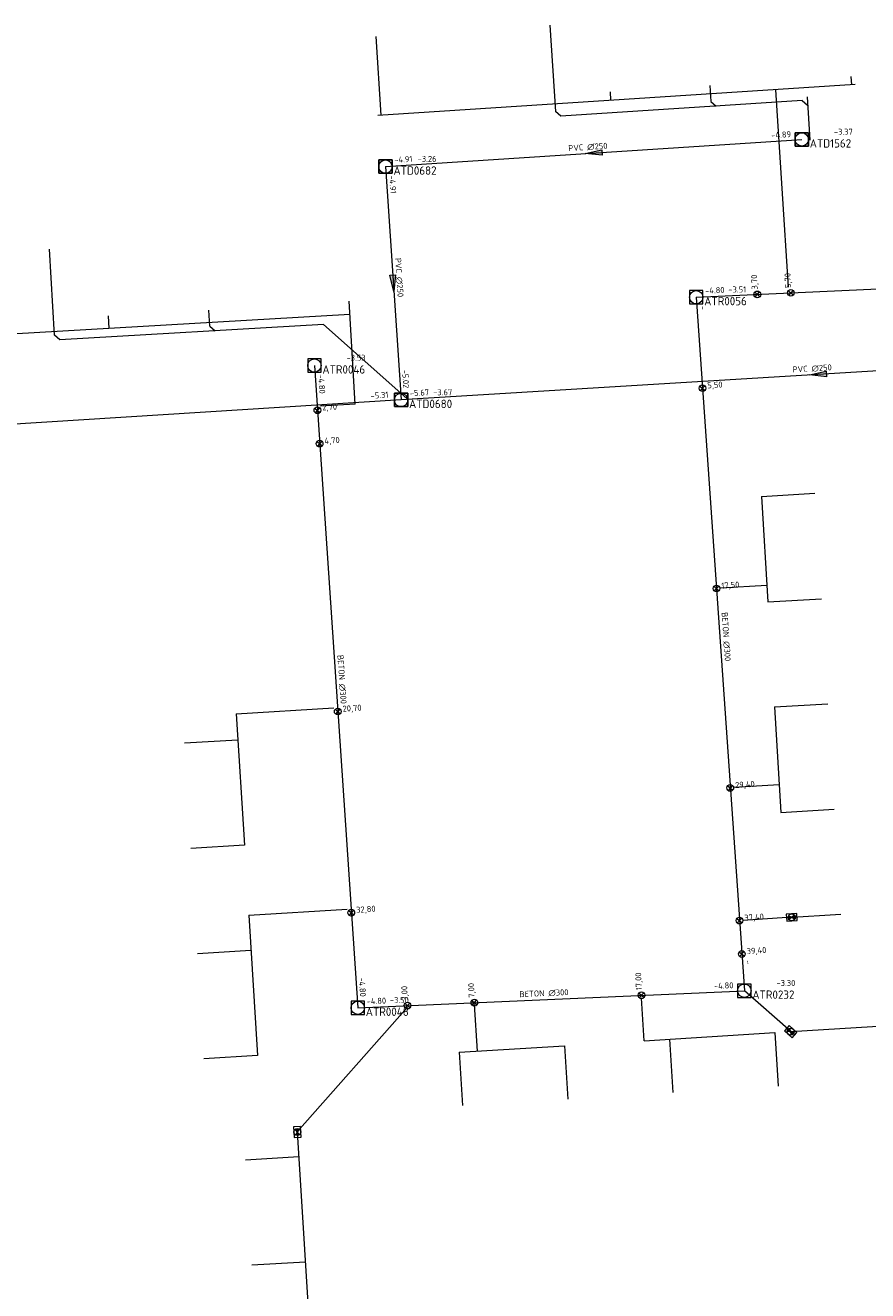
# Model space of a CAD drawing. Header units: metres. Extents: x 162232 to 162755, y 502539 to 502988.
# Tile 40 of 64: x 162466 to 162516, y 502814 to 502890. Entities that reach past the tile are written whole.
import ezdxf

# ---------------------------------------------------------------- set-up
doc = ezdxf.new("R2010")
doc.units = ezdxf.units.M
doc.header["$LTSCALE"] = 0.001
for name, color, linetype, lineweight in [('B-WE-RI-HWA_BOB-T18', 150, 'Continuous', 0), ('B-WE-RI-HWA_HUISAANSLUITING_PVC_125-G', 150, 'Continuous', 13), ('B-WE-RI-HWA_HULPSTUK_INLAAT-S', 150, 'Continuous', 13), ('B-WE-RI-HWA_HULPSTUK_INLAAT-T18', 150, 'Continuous', 0), ('B-WE-RI-HWA_HULPSTUK_ONTSTOPPINGSSTUK-S', 150, 'Continuous', 13), ('B-WE-RI-HWA_MATERIAAL-T18', 150, 'Continuous', 0), ('B-WE-RI-HWA_PUTDEKSELHOOGTE-T18', 150, 'Continuous', 0), ('B-WE-RI-HWA_PUTNUMMER-T25', 150, 'Continuous', 0), ('B-WE-RI-HWA_RIOOLPUT_INSPECTIEPUT-S', 150, 'Continuous', 13), ('B-WE-RI-HWA_TRANSPORTLEIDING_BETON_300-G', 150, 'Continuous', 13), ('B-WE-RI-VWA_BOB-T18', 20, 'Continuous', 0), ('B-WE-RI-VWA_HUISAANSLUITING_PVC_125-G', 20, 'Continuous', 13), ('B-WE-RI-VWA_MATERIAAL-T18', 20, 'Continuous', 0), ('B-WE-RI-VWA_PUTDEKSELHOOGTE-T18', 20, 'Continuous', 0), ('B-WE-RI-VWA_PUTNUMMER-T25', 20, 'Continuous', 0), ('B-WE-RI-VWA_RIOOLPUT_INSPECTIEPUT-S', 20, 'Continuous', 13), ('B-WE-RI-VWA_STROOMRICHTING-S', 20, 'Continuous', 13), ('B-WE-RI-VWA_TRANSPORTLEIDING_PVC_250-G', 20, 'Continuous', 13), ('Default', 7, 'Continuous', 0)]:
    doc.layers.add(name, color=color, linetype=linetype, lineweight=lineweight)
doc.styles.add('NLCS-ISO', font='NLCS-ISO.ttf')

# ---------------------------------------------------------------- blocks, each defined once
blk = doc.blocks.new('SRI-STROOMRICHTING-SO')
at = {"layer": 'Default', "linetype": 'Continuous'}
blk.add_hatch(color=256, dxfattribs=at).paths.add_polyline_path([(-0.0025, 0.00083), (-0.0025, -0.00083), (0.0025, 0)])
at = {"flags": 128}
blk.add_lwpolyline([(0.0025, 0), (-0.0025, -0.00083), (-0.0025, 0.00083), (0.0025, 0)], dxfattribs=at)
blk = doc.blocks.new('B-SRI-PUT_VWA-SO')
at = {"flags": 128}
for points in [[(-0.002, 0.002), (0.002, 0.002), (0.002, -0.002), (-0.002, -0.002), (-0.002, 0.002)], [(0.002, -0.002), (0.002, 0.002), (-0.002, 0.002), (-0.002, -0.002), (0.002, -0.002)]]:
    blk.add_lwpolyline(points, dxfattribs=at)
blk.add_circle((0, 0), 0.002)
blk = doc.blocks.new('B-SRI-PUT_HWA-SO')
at = {"flags": 128}
blk.add_lwpolyline([(-0.002, -0.002), (0.002, -0.002), (0.002, 0.002), (-0.002, 0.002), (-0.002, -0.002)], dxfattribs=at)
blk.add_circle((0, 0), 0.002)
blk = doc.blocks.new('SRI-HULP_INLAAT-SO')
for p, q in [((-0.00071, 0.00071), (0.00071, -0.00071)), ((-0.00071, -0.00071), (0.00071, 0.00071))]:
    blk.add_line(p, q)
blk.add_circle((0, 0), 0.001)
blk = doc.blocks.new('SRI-HULP_ONTSTOP-SO')
at = {"layer": 'Default', "linetype": 'Continuous'}
h = blk.add_hatch(color=256, dxfattribs=at)
edge = h.paths.add_edge_path()
edge.add_arc((0, 0), 0.00105, 146.3099, 180)
edge.add_arc((0, 0), 0.00105, -180, -146.3099)
edge.add_line((-0.00087, -0.00058), (0, 0))
edge.add_line((0, 0), (-0.00087, 0.00058))
h = blk.add_hatch(color=256, dxfattribs=at)
edge = h.paths.add_edge_path()
edge.add_line((0, 0), (0.00087, -0.00058))
edge.add_arc((0, 0), 0.00105, -33.6901, 0)
edge.add_arc((0, 0), 0.00105, 0, 33.6901)
edge.add_line((0.00087, 0.00058), (0, 0))
for p, q in [((0.00087, 0.00058), (-0.00087, -0.00058)), ((-0.00087, 0.00058), (0.00087, -0.00058))]:
    blk.add_line(p, q)
at = {"flags": 128}
blk.add_lwpolyline([(-0.00158, -0.00105), (0.00157, -0.00105), (0.00157, 0.00105), (-0.00158, 0.00105), (-0.00158, -0.00105)], dxfattribs=at)
blk.add_circle((0, 0), 0.00105)

msp = doc.modelspace()

# ---------------------------------------------------------------- linework, layer by layer
at = {"layer": 'B-WE-RI-HWA_HUISAANSLUITING_PVC_125-G', "flags": 128}
for points in [[(162487.35, 502884.516), (162487.047, 502889.216)], [(162515.468, 502886.334), (162515.435, 502886.833)], [(162515.667, 502886.347), (162487.151, 502884.504)], [(162501.079, 502885.404), (162501.047, 502885.903)], [(162510.904, 502886.039), (162511.667, 502874.241)], [(162485.787, 502867.248), (162485.427, 502873.403)], [(162485.474, 502872.603), (162457.332, 502870.958)], [(162471.099, 502871.763), (162471.056, 502872.512)], [(162485.787, 502867.248), (162483.725, 502867.127)], [(162510.072, 502861.717), (162513.266, 502861.912)], [(162510.072, 502861.717), (162510.458, 502855.42)], [(162510.397, 502856.412), (162507.621, 502856.242)], [(162510.458, 502855.42), (162513.651, 502855.615)], [(162478.687, 502848.728), (162484.517, 502849.088)], [(162510.842, 502849.141), (162514.036, 502849.336)], [(162510.842, 502849.141), (162511.227, 502842.843)], [(162478.687, 502848.728), (162479.172, 502840.879)], [(162478.784, 502847.167), (162475.59, 502846.97)], [(162511.127, 502844.484), (162508.428, 502844.319)], [(162511.227, 502842.843), (162514.422, 502843.039)], [(162479.172, 502840.879), (162475.978, 502840.682)], [(162479.429, 502836.702), (162485.312, 502837.065)], [(162511.613, 502836.552), (162514.807, 502836.747)], [(162479.429, 502836.702), (162479.948, 502828.303)], [(162511.613, 502836.552), (162508.966, 502836.387)], [(162479.56, 502834.592), (162476.366, 502834.395)], [(162511.818, 502829.736), (162509.049, 502832.181)], [(162503.071, 502829.192), (162502.912, 502831.743)], [(162482.334, 502823.738), (162488.922, 502831.195)], [(162493.092, 502828.572), (162492.919, 502831.352)], [(162511.818, 502829.736), (162529.737, 502830.849)], [(162503.071, 502829.192), (162510.873, 502829.677)], [(162504.585, 502829.286), (162504.783, 502826.092)], [(162510.873, 502829.677), (162511.071, 502826.483)], [(162492.01, 502828.505), (162498.298, 502828.895)], [(162492.01, 502828.505), (162492.208, 502825.311)], [(162498.298, 502828.895), (162498.496, 502825.701)], [(162479.948, 502828.303), (162476.754, 502828.106)], [(162482.334, 502823.738), (162483.203, 502809.676)], [(162482.426, 502822.252), (162479.232, 502822.055)], [(162482.814, 502815.964), (162479.62, 502815.767)]]:
    msp.add_lwpolyline(points, dxfattribs=at)
at = {"layer": 'B-WE-RI-HWA_TRANSPORTLEIDING_BETON_300-G', "flags": 128}
for points in [[(162506.171, 502873.636), (162531.851, 502874.805)], [(162506.171, 502873.636), (162509.049, 502832.181)], [(162483.353, 502869.552), (162485.945, 502831.159)], [(162485.945, 502831.159), (162509.049, 502832.181)]]:
    msp.add_lwpolyline(points, dxfattribs=at)
at = {"layer": 'B-WE-RI-VWA_HUISAANSLUITING_PVC_125-G', "flags": 128}
for points in [[(162497.432, 502889.888), (162497.765, 502884.739)], [(162506.985, 502886.287), (162507.046, 502885.339)], [(162512.506, 502885.391), (162498.084, 502884.459)], [(162507.046, 502885.339), (162507.365, 502885.059)], [(162512.506, 502885.391), (162512.825, 502885.111)], [(162512.793, 502885.61), (162512.96, 502883.025)], [(162498.084, 502884.459), (162497.765, 502884.739)], [(162467.817, 502871.371), (162467.517, 502876.501)], [(162477.101, 502871.913), (162477.045, 502872.862)], [(162483.904, 502872.01), (162468.134, 502871.089)], [(162477.101, 502871.913), (162477.418, 502871.631)], [(162483.904, 502872.01), (162488.873, 502867.59)], [(162468.134, 502871.089), (162467.817, 502871.371)]]:
    msp.add_lwpolyline(points, dxfattribs=at)
at = {"layer": 'B-WE-RI-VWA_TRANSPORTLEIDING_PVC_250-G', "flags": 128}
for points in [[(162487.602, 502881.441), (162512.478, 502883.064)], [(162487.602, 502881.441), (162488.532, 502867.494)], [(162538.351, 502870.538), (162488.532, 502867.494)], [(162488.532, 502867.494), (162438.588, 502864.353)]]:
    msp.add_lwpolyline(points, dxfattribs=at)

# ---------------------------------------------------------------- block references
at = {"layer": 'B-WE-RI-HWA_HULPSTUK_INLAAT-S', "linetype": 'Continuous', "lineweight": 0, "xscale": 200, "yscale": 200}
for p, rotation in [((162509.824, 502873.802), 2.606408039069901), ((162511.822, 502873.893), 2.606408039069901), ((162506.549, 502868.194), 273.9713688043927), ((162483.534, 502866.878), 273.8623093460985), ((162483.668, 502864.882), 273.8623093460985), ((162507.38, 502856.223), 273.9713688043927), ((162484.749, 502848.869), 273.8623093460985), ((162508.208, 502844.302), 273.9713688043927), ((162485.561, 502836.846), 273.8623093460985), ((162508.758, 502836.371), 273.9713688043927), ((162508.897, 502834.376), 273.9713688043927), ((162488.919, 502831.291), 2.532814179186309), ((162492.915, 502831.467), 2.532814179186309), ((162502.905, 502831.909), 2.532814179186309)]:
    msp.add_blockref('SRI-HULP_INLAAT-SO', p, dxfattribs=dict(at, rotation=rotation))
at = {"layer": 'B-WE-RI-HWA_HULPSTUK_ONTSTOPPINGSSTUK-S', "linetype": 'Continuous', "lineweight": 0, "xscale": 200, "yscale": 200}
for p, rotation in [((162511.882, 502836.562), 3.503173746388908), ((162511.818, 502829.735), 138.556142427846), ((162482.334, 502823.737), 273.537096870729)]:
    msp.add_blockref('SRI-HULP_ONTSTOP-SO', p, dxfattribs=dict(at, rotation=rotation))
at = {"layer": 'B-WE-RI-HWA_RIOOLPUT_INSPECTIEPUT-S', "linetype": 'Continuous', "lineweight": 0, "xscale": 200, "yscale": 200}
for p in [(162506.171, 502873.636), (162483.353, 502869.552), (162509.049, 502832.181), (162485.945, 502831.159)]:
    msp.add_blockref('B-SRI-PUT_HWA-SO', p, dxfattribs=at)
at = {"layer": 'B-WE-RI-VWA_RIOOLPUT_INSPECTIEPUT-S', "linetype": 'Continuous', "lineweight": 0, "xscale": 200, "yscale": 200}
for p in [(162512.478, 502883.064), (162487.602, 502881.441), (162488.532, 502867.494)]:
    msp.add_blockref('B-SRI-PUT_VWA-SO', p, dxfattribs=at)
at = {"layer": 'B-WE-RI-VWA_STROOMRICHTING-S', "linetype": 'Continuous', "lineweight": 0, "xscale": 200, "yscale": 200}
for p, rotation in [((162500.04, 502882.253), 183.7328927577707), ((162488.067, 502874.468), 273.8148928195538), ((162513.441, 502869.016), 183.4964932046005)]:
    msp.add_blockref('SRI-STROOMRICHTING-SO', p, dxfattribs=dict(at, rotation=rotation))

# ---------------------------------------------------------------- texts
at = {"layer": 'B-WE-RI-HWA_BOB-T18', "linetype": 'Continuous', "lineweight": 0, "char_height": 0.36, "attachment_point": 7, "line_spacing_factor": 0.8, "style": 'NLCS-ISO'}
for s, insert, rotation in [('{\\C256;-4.80}', (162506.712, 502873.842), 2.60641), ('{\\C256;-}', (162506.39, 502873.1), 273.97137), ('{\\C256;-4.80}', (162483.571, 502869.015), 273.86231), ('{\\C256;-}', (162509.105, 502833.989), 273.97137), ('{\\C256;-4.80}', (162486.005, 502832.967), 273.86231), ('{\\C256;-4.80}', (162507.243, 502832.282), 2.53281), ('{\\C256;-4.80}', (162486.486, 502831.364), 2.53281)]:
    msp.add_mtext(s, dxfattribs=dict(at, insert=insert, rotation=rotation))
at = {"layer": 'B-WE-RI-HWA_HULPSTUK_INLAAT-T18', "linetype": 'Continuous', "lineweight": 0, "char_height": 0.36, "attachment_point": 7, "line_spacing_factor": 0.8, "style": 'NLCS-ISO'}
for s, insert, rotation in [('{\\C256;3,70}', (162509.929, 502874.107), 92.60641), ('{\\C256;5,70}', (162511.927, 502874.198), 92.60641), ('{\\C256;5,50}', (162506.856, 502868.097), 3.97137), ('{\\C256;2,70}', (162483.841, 502866.779), 3.86231), ('{\\C256;4,70}', (162483.976, 502864.784), 3.86231), ('{\\C256;17,50}', (162507.687, 502856.125), 3.97137), ('{\\C256;20,70}', (162485.057, 502848.77), 3.86231), ('{\\C256;29,40}', (162508.515, 502844.204), 3.97137), ('{\\C256;32,80}', (162485.868, 502836.748), 3.86231), ('{\\C256;37,40}', (162509.066, 502836.273), 3.97137), ('{\\C256;39,40}', (162509.204, 502834.278), 3.97137), ('{\\C256;17,00}', (162503.01, 502832.214), 92.53281), ('{\\C256;3,00}', (162489.024, 502831.595), 92.53281), ('{\\C256;7,00}', (162493.02, 502831.772), 92.53281)]:
    msp.add_mtext(s, dxfattribs=dict(at, insert=insert, rotation=rotation))
at = {"layer": 'B-WE-RI-HWA_MATERIAAL-T18', "linetype": 'Continuous', "lineweight": 0, "char_height": 0.36, "attachment_point": 8, "line_spacing_factor": 0.8, "style": 'NLCS-ISO'}
for insert, rotation in [((162507.762, 502853.328), 273.97137), ((162484.802, 502850.775), 273.86231), ((162497.081, 502831.833), 2.53281)]:
    msp.add_mtext('{\\C256;BETON ∅300}', dxfattribs=dict(at, insert=insert, rotation=rotation))
at = {"layer": 'B-WE-RI-HWA_PUTDEKSELHOOGTE-T18', "linetype": 'Continuous', "lineweight": 0, "char_height": 0.36, "attachment_point": 7, "line_spacing_factor": 0.8, "style": 'NLCS-ISO'}
for s, insert in [('{\\C256;-3.51}', (162508.091, 502873.917)), ('{\\C256;-3.53}', (162485.273, 502869.833)), ('{\\C256;-3.30}', (162510.969, 502832.462)), ('{\\C256;-3.50}', (162487.865, 502831.44))]:
    msp.add_mtext(s, dxfattribs=dict(at, insert=insert))
at = {"layer": 'B-WE-RI-HWA_PUTNUMMER-T25', "linetype": 'Continuous', "lineweight": 0, "char_height": 0.5, "attachment_point": 7, "line_spacing_factor": 0.8, "style": 'NLCS-ISO'}
for s, insert in [('{\\C256;ATR0056}', (162506.651, 502873.151)), ('{\\C256;ATR0046}', (162483.833, 502869.067)), ('{\\C256;ATR0232}', (162509.529, 502831.696)), ('{\\C256;ATR0048}', (162486.425, 502830.674))]:
    msp.add_mtext(s, dxfattribs=dict(at, insert=insert))
at = {"layer": 'B-WE-RI-VWA_BOB-T18', "linetype": 'Continuous', "lineweight": 0, "char_height": 0.36, "attachment_point": 7, "line_spacing_factor": 0.8, "style": 'NLCS-ISO'}
for s, insert, rotation in [('{\\C256;-4.89}', (162510.67, 502883.128), 3.73289), ('{\\C256;-4.91}', (162488.139, 502881.658), 3.73289), ('{\\C256;-4.91}', (162487.819, 502880.904), 273.81489), ('{\\C256;-5.02}', (162488.593, 502869.302), 273.81489), ('{\\C256;-5.31}', (162486.724, 502867.562), 3.59862), ('{\\C256;-5.67}', (162489.07, 502867.708), 3.49649)]:
    msp.add_mtext(s, dxfattribs=dict(at, insert=insert, rotation=rotation))
at = {"layer": 'B-WE-RI-VWA_MATERIAAL-T18', "linetype": 'Continuous', "lineweight": 0, "char_height": 0.36, "attachment_point": 8, "line_spacing_factor": 0.8, "style": 'NLCS-ISO'}
for insert, rotation in [((162499.71, 502882.413), 3.73289), ((162488.227, 502874.797), 273.81489), ((162513.113, 502869.177), 3.49649)]:
    msp.add_mtext('{\\C256;PVC ∅250}', dxfattribs=dict(at, insert=insert, rotation=rotation))
at = {"layer": 'B-WE-RI-VWA_PUTDEKSELHOOGTE-T18', "linetype": 'Continuous', "lineweight": 0, "char_height": 0.36, "attachment_point": 7, "line_spacing_factor": 0.8, "style": 'NLCS-ISO'}
for s, insert in [('{\\C256;-3.37}', (162514.398, 502883.345)), ('{\\C256;-3.26}', (162489.522, 502881.722)), ('{\\C256;-3.67}', (162490.452, 502867.775))]:
    msp.add_mtext(s, dxfattribs=dict(at, insert=insert))
at = {"layer": 'B-WE-RI-VWA_PUTNUMMER-T25', "linetype": 'Continuous', "lineweight": 0, "char_height": 0.5, "attachment_point": 7, "line_spacing_factor": 0.8, "style": 'NLCS-ISO'}
for s, insert in [('{\\C256;ATD1562}', (162512.958, 502882.579)), ('{\\C256;ATD0682}', (162488.082, 502880.956)), ('{\\C256;ATD0680}', (162489.012, 502867.009))]:
    msp.add_mtext(s, dxfattribs=dict(at, insert=insert))

doc.saveas('drawing.dxf')
